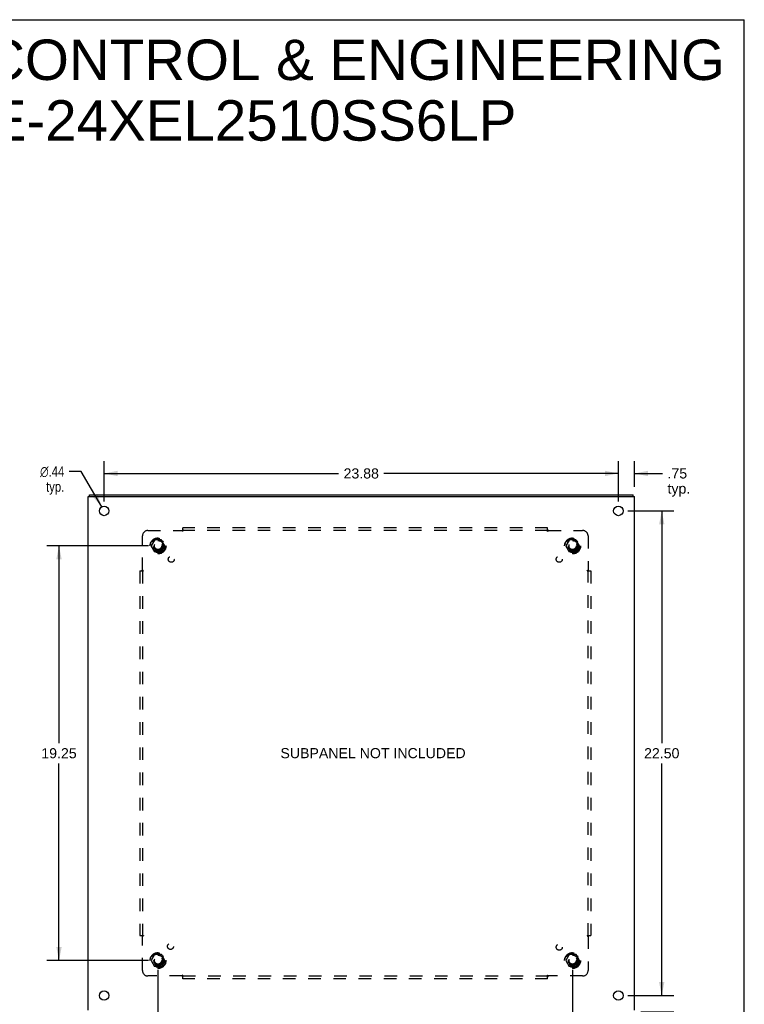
# Model space of a CAD drawing. Header units: inches. Extents: x 0 to 106, y 0 to 69.
# Tile 8 of 8: x 73 to 106, y 23 to 69. Entities that reach past the tile are written whole.
import ezdxf

# ---------------------------------------------------------------- set-up
doc = ezdxf.new("R2010")
doc.units = ezdxf.units.IN
doc.header["$LTSCALE"] = 5.853377
doc.header["$MEASUREMENT"] = 0
doc.linetypes.add('HIDDEN', pattern=[0.2, 0.1, -0.1])
doc.layers.get('0').update_dxf_attribs({"linetype": 'CONTINUOUS'})
for name, color, linetype in [('DEFAULT_2', 8, 'HIDDEN'), ('DIMENSIONS', 7, 'CONTINUOUS'), ('SUBPANEL', 7, 'CONTINUOUS')]:
    doc.layers.add(name, color=color, linetype=linetype)
doc.styles.get("Standard").update_dxf_attribs({"font": 'arial.ttf'})
doc.styles.add('TEXTSTYLE_1', font='gdt', dxfattribs={"width": 0.8})
doc.dimstyles.new('DIMSTYLE_1', dxfattribs={"dimtxt": 0.469522, "dimasz": 0.62603, "dimexe": 0.09, "dimexo": 0.07, "dimgap": 0.0375, "dimtad": 0, "dimtih": 1, "dimtoh": 1, "dimzin": 4, "dimdsep": 46, "dimtxsty": 'Standard', "dimblk": '_FILLED', "dimblk1": '_FILLED', "dimblk2": '_FILLED', "dimcen": 0.09, "dimadec": 3, "dimazin": 1, "dimtfac": 1, "dimtdec": 3, "dimtofl": 0, "dimtmove": 0, "dimatfit": 3, "dimldrblk": '_FILLED', "dimfxl": 0, "dimtolj": 1, "dimtzin": 4, "dimarcsym": 0})
doc.dimstyles.new('DIMSTYLE_2', dxfattribs={"dimtxt": 0.469522, "dimasz": 0.62603, "dimexe": 0.09, "dimexo": 0.07, "dimgap": 0.09, "dimtad": 0, "dimtih": 1, "dimtoh": 1, "dimzin": 4, "dimdsep": 46, "dimtxsty": 'Standard', "dimblk": '_FILLED', "dimblk1": '_FILLED', "dimblk2": '_FILLED', "dimcen": 0.09, "dimadec": 3, "dimazin": 1, "dimtfac": 1, "dimtdec": 3, "dimtofl": 0, "dimtmove": 0, "dimatfit": 1, "dimldrblk": '_FILLED', "dimfxl": 0, "dimtolj": 1, "dimtzin": 4, "dimarcsym": 0})

# ---------------------------------------------------------------- blocks, each defined once
blk = doc.blocks.new('_FILLED')
at = {"color": 0, "linetype": 'ByBlock'}
blk.add_solid([(0, 0), (-1, 0.2), (-1, -0.2)], dxfattribs=at)
blk = doc.blocks.new('*D2')
at = {"layer": 'DIMENSIONS', "color": 2, "linetype": 'Continuous'}
for p, q in [((76.701, 46.491), (76.701, 48.358)), ((100.576, 46.491), (100.576, 48.358)), ((76.701, 47.794), (87.583, 47.794)), ((100.576, 47.794), (89.693, 47.794))]:
    blk.add_line(p, q, dxfattribs=at)
at = {"layer": 'DIMENSIONS', "color": 2, "linetype": 'Continuous', "xscale": 0.626029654, "yscale": 0.626029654, "zscale": 0.626029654, "rotation": 180}
blk.add_blockref('_FILLED', (76.701, 47.794), dxfattribs=at)
at = {"layer": 'DIMENSIONS', "color": 2, "linetype": 'Continuous', "xscale": 0.626029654, "yscale": 0.626029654, "zscale": 0.626029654}
blk.add_blockref('_FILLED', (100.576, 47.794), dxfattribs=at)
at = {"layer": 'DIMENSIONS', "color": 2, "linetype": 'Continuous', "insert": (88.638, 48.029), "char_height": 0.4695, "width": 1.64071, "attachment_point": 2, "line_spacing_factor": 0.9}
blk.add_mtext('23.88', dxfattribs=at)
blk = doc.blocks.new('*D3')
at = {"layer": 'DIMENSIONS', "color": 2, "linetype": 'Continuous'}
for p, q in [((101.014, 46.052), (103.155, 46.052)), ((102.592, 46.052), (102.592, 35.272)), ((102.592, 23.552), (102.592, 34.333)), ((101.014, 23.552), (103.155, 23.552))]:
    blk.add_line(p, q, dxfattribs=at)
at = {"layer": 'DIMENSIONS', "color": 2, "linetype": 'Continuous', "xscale": 0.626029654, "yscale": 0.626029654, "zscale": 0.626029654}
for p, rotation in [((102.592, 46.052), 90), ((102.592, 23.552), 270)]:
    blk.add_blockref('_FILLED', p, dxfattribs=dict(at, rotation=rotation))
at = {"layer": 'DIMENSIONS', "color": 2, "linetype": 'Continuous', "insert": (102.592, 35.037), "char_height": 0.4695, "width": 1.64071, "attachment_point": 2, "line_spacing_factor": 0.9}
blk.add_mtext('22.50', dxfattribs=at)
blk = doc.blocks.new('*D9')
at = {"layer": 'DIMENSIONS', "color": 2, "linetype": 'Continuous'}
for p, q in [((102.592, 23.552), (102.592, 24.804)), ((101.014, 23.552), (103.155, 23.552)), ((101.621, 22.802), (103.155, 22.802)), ((102.592, 22.802), (102.592, 21.326)), ((102.592, 21.326), (102.044, 21.326))]:
    blk.add_line(p, q, dxfattribs=at)
at = {"layer": 'DIMENSIONS', "color": 2, "linetype": 'Continuous', "xscale": 0.626029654, "yscale": 0.626029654, "zscale": 0.626029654}
for p, rotation in [((102.592, 23.552), 270), ((102.592, 22.802), 90)]:
    blk.add_blockref('_FILLED', p, dxfattribs=dict(at, rotation=rotation))
at = {"layer": 'DIMENSIONS', "color": 2, "linetype": 'Continuous', "insert": (101.809, 21.561), "char_height": 0.4695, "width": 1.05599, "attachment_point": 3, "line_spacing_factor": 0.9}
blk.add_mtext('.75\\Ptyp.', dxfattribs=at)
blk = doc.blocks.new('*D11')
at = {"layer": 'DIMENSIONS', "color": 2, "linetype": 'Continuous'}
for p, q in [((100.576, 46.491), (100.576, 48.358)), ((101.326, 47.166), (101.326, 48.358)), ((100.576, 47.794), (99.324, 47.794)), ((101.326, 47.794), (102.624, 47.794))]:
    blk.add_line(p, q, dxfattribs=at)
at = {"layer": 'DIMENSIONS', "color": 2, "linetype": 'Continuous', "xscale": 0.626029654, "yscale": 0.626029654, "zscale": 0.626029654}
blk.add_blockref('_FILLED', (100.576, 47.794), dxfattribs=at)
at = {"layer": 'DIMENSIONS', "color": 2, "linetype": 'Continuous', "xscale": 0.626029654, "yscale": 0.626029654, "zscale": 0.626029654, "rotation": 180}
blk.add_blockref('_FILLED', (101.326, 47.794), dxfattribs=at)
at = {"layer": 'DIMENSIONS', "color": 2, "linetype": 'Continuous', "insert": (102.859, 48.029), "char_height": 0.4695, "width": 1.05599, "attachment_point": 1, "line_spacing_factor": 0.9}
blk.add_mtext('.75\\Ptyp.', dxfattribs=at)
blk = doc.blocks.new('*D12')
at = {"layer": 'DIMENSIONS', "color": 2, "linetype": 'Continuous'}
for p, q in [((75.631, 47.882), (75.083, 47.882)), ((76.59, 46.241), (75.631, 47.882))]:
    blk.add_line(p, q, dxfattribs=at)
at = {"layer": 'DIMENSIONS', "color": 2, "linetype": 'Continuous', "xscale": 0.626029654, "yscale": 0.626029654, "zscale": 0.626029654, "rotation": 300.3120081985}
blk.add_blockref('_FILLED', (76.59, 46.241), dxfattribs=at)
at = {"layer": 'DIMENSIONS', "color": 2, "linetype": 'Continuous', "insert": (74.848, 48.117), "char_height": 0.46952, "width": 1.53715, "attachment_point": 3, "line_spacing_factor": 0.9, "style": 'TEXTSTYLE_1'}
blk.add_mtext('{\\fgdt;n}\\fArial;.44\\Ptyp.', dxfattribs=at)
blk = doc.blocks.new('*D13')
at = {"layer": 'DIMENSIONS', "color": 2, "linetype": 'Continuous'}
for p, q in [((78.762, 44.427), (74.04, 44.427)), ((74.604, 44.427), (74.604, 35.272)), ((74.604, 25.177), (74.604, 34.333)), ((78.762, 25.177), (74.04, 25.177))]:
    blk.add_line(p, q, dxfattribs=at)
at = {"layer": 'DIMENSIONS', "color": 2, "linetype": 'Continuous', "xscale": 0.626029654, "yscale": 0.626029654, "zscale": 0.626029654}
for p, rotation in [((74.604, 44.427), 90), ((74.604, 25.177), 270)]:
    blk.add_blockref('_FILLED', p, dxfattribs=dict(at, rotation=rotation))
at = {"layer": 'DIMENSIONS', "color": 2, "linetype": 'Continuous', "insert": (74.604, 35.037), "char_height": 0.4695, "width": 1.64071, "attachment_point": 2, "line_spacing_factor": 0.9}
blk.add_mtext('19.25', dxfattribs=at)
blk = doc.blocks.new('*D14')
at = {"layer": 'DIMENSIONS', "color": 2, "linetype": 'Continuous'}
for p, q in [((79.201, 24.739), (79.201, 21.373)), ((98.451, 24.739), (98.451, 21.373)), ((79.201, 21.936), (87.71, 21.936)), ((98.451, 21.936), (89.821, 21.936))]:
    blk.add_line(p, q, dxfattribs=at)
at = {"layer": 'DIMENSIONS', "color": 2, "linetype": 'Continuous', "xscale": 0.626029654, "yscale": 0.626029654, "zscale": 0.626029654, "rotation": 180}
blk.add_blockref('_FILLED', (79.201, 21.936), dxfattribs=at)
at = {"layer": 'DIMENSIONS', "color": 2, "linetype": 'Continuous', "xscale": 0.626029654, "yscale": 0.626029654, "zscale": 0.626029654}
blk.add_blockref('_FILLED', (98.451, 21.936), dxfattribs=at)
at = {"layer": 'DIMENSIONS', "color": 2, "linetype": 'Continuous', "insert": (88.766, 22.171), "char_height": 0.4695, "width": 1.64071, "attachment_point": 2, "line_spacing_factor": 0.9}
blk.add_mtext('19.25', dxfattribs=at)

msp = doc.modelspace()

# ---------------------------------------------------------------- linework, layer by layer
at = {"color": 7, "linetype": 'Continuous'}
for p, q in [((0, 68.863), (106.425, 68.863)), ((106.425, 0), (106.425, 68.863)), ((76.014, 46.727), (76.014, 46.802)), ((101.263, 46.727), (101.263, 46.802))]:
    msp.add_line(p, q, dxfattribs=at)
at = {"color": 3, "linetype": 'Continuous'}
for p, q in [((75.951, 22.877), (75.951, 46.727)), ((75.951, 46.727), (101.326, 46.727)), ((76.014, 46.802), (101.263, 46.802)), ((101.326, 22.877), (101.326, 46.727))]:
    msp.add_line(p, q, dxfattribs=at)
for centre in [(76.701, 46.052), (100.576, 46.052), (76.701, 23.552), (100.576, 23.552)]:
    msp.add_circle(centre, 0.219, dxfattribs=at)
at = {"layer": 'DEFAULT_2', "color": 8, "linetype": 'HIDDEN'}
for p, q in [((79.037, 44.7), (78.883, 44.432)), ((78.883, 44.422), (79.037, 44.155)), ((79.355, 44.705), (79.046, 44.705)), ((79.518, 44.432), (79.364, 44.7)), ((79.364, 44.155), (79.518, 44.422)), ((98.287, 44.7), (98.133, 44.432)), ((98.133, 44.422), (98.287, 44.155)), ((98.605, 44.705), (98.296, 44.705)), ((98.768, 44.432), (98.614, 44.7)), ((98.614, 44.155), (98.768, 44.422)), ((79.355, 44.15), (79.046, 44.15)), ((98.605, 44.15), (98.296, 44.15)), ((79.037, 25.45), (78.883, 25.182)), ((78.883, 25.172), (79.037, 24.905)), ((79.355, 25.455), (79.046, 25.455)), ((79.518, 25.182), (79.364, 25.45)), ((79.364, 24.905), (79.518, 25.172)), ((98.287, 25.45), (98.133, 25.182)), ((98.133, 25.172), (98.287, 24.905)), ((98.605, 25.455), (98.296, 25.455)), ((98.768, 25.182), (98.614, 25.45)), ((98.614, 24.905), (98.768, 25.172)), ((79.355, 24.9), (79.046, 24.9)), ((98.605, 24.9), (98.296, 24.9))]:
    msp.add_line(p, q, dxfattribs=at)
for centre, radius in [((79.201, 44.427), 0.372), ((79.201, 44.427), 0.356), ((79.201, 44.427), 0.312), ((79.201, 44.427), 0.204), ((79.201, 44.427), 0.188), ((79.201, 44.427), 0.183), ((79.201, 44.427), 0.165), ((98.451, 44.427), 0.372), ((98.451, 44.427), 0.356), ((98.451, 44.427), 0.312), ((98.451, 44.427), 0.204), ((98.451, 44.427), 0.188), ((98.451, 44.427), 0.183), ((98.451, 44.427), 0.165), ((79.201, 25.177), 0.372), ((79.201, 25.177), 0.356), ((79.201, 25.177), 0.312), ((79.201, 25.177), 0.204), ((79.201, 25.177), 0.188), ((79.201, 25.177), 0.183), ((79.201, 25.177), 0.165), ((98.451, 25.177), 0.372), ((98.451, 25.177), 0.356), ((98.451, 25.177), 0.312), ((98.451, 25.177), 0.204), ((98.451, 25.177), 0.188), ((98.451, 25.177), 0.183), ((98.451, 25.177), 0.165)]:
    msp.add_circle(centre, radius, dxfattribs=at)
for centre, start, end in [((78.892, 44.427), 150.0127, 209.9883), ((79.046, 44.695), 90.0124, 149.9892), ((79.355, 44.695), 30.012, 89.9887), ((79.509, 44.427), 330.0127, 29.9883), ((98.142, 44.427), 150.0127, 209.9883), ((98.296, 44.695), 90.0124, 149.9892), ((98.605, 44.695), 30.012, 89.9887), ((98.759, 44.427), 330.0127, 29.9883), ((79.046, 44.16), 210.012, 269.9887), ((79.355, 44.16), 270.0124, 329.9892), ((98.296, 44.16), 210.012, 269.9887), ((98.605, 44.16), 270.0124, 329.9892), ((78.892, 25.177), 150.0127, 209.9883), ((79.046, 25.445), 90.0124, 149.9892), ((79.355, 25.445), 30.012, 89.9887), ((79.509, 25.177), 330.0127, 29.9883), ((98.142, 25.177), 150.0127, 209.9883), ((98.296, 25.445), 90.0124, 149.9892), ((98.605, 25.445), 30.012, 89.9887), ((98.759, 25.177), 330.0127, 29.9883), ((79.046, 24.91), 210.012, 269.9887), ((79.355, 24.91), 270.0124, 329.9892), ((98.296, 24.91), 210.012, 269.9887), ((98.605, 24.91), 270.0124, 329.9892)]:
    msp.add_arc(centre, 0.01, start, end, dxfattribs=at)
at = {"layer": 'SUBPANEL', "color": 8, "linetype": 'HIDDEN'}
for p, q in [((80.357, 45.105), (80.357, 45.271)), ((97.294, 45.271), (80.357, 45.271)), ((97.294, 45.105), (97.294, 45.271)), ((78.482, 43.307), (78.482, 44.896)), ((78.732, 45.146), (80.321, 45.146)), ((80.334, 45.127), (80.331, 45.133)), ((97.294, 45.146), (80.357, 45.146)), ((97.328, 45.148), (97.33, 45.146)), ((97.33, 45.146), (98.919, 45.146)), ((99.169, 44.896), (99.169, 43.307)), ((78.357, 43.271), (78.357, 26.334)), ((78.357, 43.271), (78.523, 43.271)), ((78.48, 43.304), (78.482, 43.307)), ((78.482, 43.271), (78.482, 26.334)), ((99.128, 43.271), (99.294, 43.271)), ((99.151, 43.294), (99.156, 43.297)), ((99.169, 26.334), (99.169, 43.271)), ((99.294, 43.271), (99.294, 26.334)), ((78.357, 26.334), (78.523, 26.334)), ((78.482, 24.709), (78.482, 26.298)), ((78.501, 26.311), (78.495, 26.308)), ((99.128, 26.334), (99.294, 26.334)), ((99.172, 26.3), (99.169, 26.298)), ((99.169, 26.298), (99.169, 24.709)), ((80.321, 24.459), (78.732, 24.459)), ((80.324, 24.456), (80.321, 24.459)), ((80.357, 24.334), (80.357, 24.5)), ((80.357, 24.459), (97.294, 24.459)), ((97.294, 24.334), (80.357, 24.334)), ((97.294, 24.334), (97.294, 24.5)), ((97.317, 24.477), (97.32, 24.472)), ((98.919, 24.459), (97.33, 24.459))]:
    msp.add_line(p, q, dxfattribs=at)
for points in [[(80.333, 45.158), (80.331, 45.156), (80.329, 45.154), (80.328, 45.153), (80.326, 45.151), (80.325, 45.15), (80.324, 45.148), (80.321, 45.146)], [(80.331, 45.133), (80.329, 45.135), (80.328, 45.137), (80.327, 45.139), (80.326, 45.141), (80.325, 45.142), (80.324, 45.144), (80.322, 45.145), (80.321, 45.146)], [(80.34, 45.165), (80.336, 45.161), (80.333, 45.158)], [(80.357, 45.105), (80.355, 45.106), (80.354, 45.106), (80.353, 45.107), (80.352, 45.108), (80.35, 45.108), (80.349, 45.109), (80.348, 45.11), (80.347, 45.111), (80.345, 45.112), (80.344, 45.113), (80.343, 45.115), (80.342, 45.116), (80.341, 45.117), (80.34, 45.119), (80.339, 45.12), (80.337, 45.122), (80.336, 45.124), (80.335, 45.126), (80.334, 45.127)], [(80.357, 45.185), (80.356, 45.183), (80.354, 45.181), (80.353, 45.18), (80.352, 45.178), (80.35, 45.176), (80.349, 45.175), (80.348, 45.173), (80.346, 45.172), (80.345, 45.17), (80.344, 45.169), (80.342, 45.168), (80.341, 45.166), (80.34, 45.165)], [(97.294, 45.185), (97.296, 45.183), (97.297, 45.181), (97.298, 45.18), (97.299, 45.178), (97.301, 45.176), (97.302, 45.175), (97.303, 45.173), (97.305, 45.172), (97.306, 45.17), (97.307, 45.169), (97.309, 45.168), (97.31, 45.166), (97.311, 45.165), (97.317, 45.159)], [(97.294, 45.105), (97.296, 45.106), (97.297, 45.106), (97.298, 45.107), (97.3, 45.108), (97.301, 45.108), (97.302, 45.109), (97.303, 45.11), (97.304, 45.111), (97.306, 45.112), (97.307, 45.113), (97.308, 45.115), (97.309, 45.116), (97.31, 45.117), (97.312, 45.119), (97.313, 45.12), (97.314, 45.122), (97.315, 45.124), (97.316, 45.126), (97.317, 45.127), (97.319, 45.131)], [(97.317, 45.159), (97.319, 45.158), (97.32, 45.156), (97.322, 45.154), (97.323, 45.153), (97.325, 45.151), (97.326, 45.15), (97.328, 45.148)], [(97.319, 45.131), (97.32, 45.133), (97.322, 45.135), (97.323, 45.137), (97.324, 45.139), (97.325, 45.141), (97.326, 45.142), (97.328, 45.144), (97.329, 45.145), (97.33, 45.146)], [(78.443, 43.271), (78.445, 43.272), (78.447, 43.274), (78.448, 43.275), (78.45, 43.276), (78.452, 43.278), (78.453, 43.279), (78.455, 43.28), (78.456, 43.282), (78.458, 43.283), (78.459, 43.284), (78.46, 43.286), (78.462, 43.287), (78.463, 43.288), (78.469, 43.294)], [(78.469, 43.294), (78.47, 43.295), (78.472, 43.297), (78.474, 43.299), (78.475, 43.3), (78.477, 43.302), (78.478, 43.303), (78.48, 43.304)], [(78.497, 43.296), (78.495, 43.297), (78.493, 43.299), (78.491, 43.3), (78.489, 43.301), (78.487, 43.302), (78.486, 43.303), (78.484, 43.304), (78.483, 43.306), (78.482, 43.307)], [(78.523, 43.271), (78.522, 43.273), (78.522, 43.274), (78.521, 43.275), (78.52, 43.276), (78.52, 43.278), (78.519, 43.279), (78.518, 43.28), (78.517, 43.281), (78.516, 43.283), (78.515, 43.284), (78.513, 43.285), (78.512, 43.286), (78.511, 43.287), (78.509, 43.288), (78.508, 43.289), (78.506, 43.291), (78.504, 43.292), (78.502, 43.293), (78.501, 43.294), (78.497, 43.296)], [(99.128, 43.271), (99.129, 43.273), (99.13, 43.274), (99.13, 43.275), (99.131, 43.276), (99.132, 43.278), (99.132, 43.279), (99.133, 43.28), (99.134, 43.281), (99.135, 43.283), (99.136, 43.284), (99.138, 43.285), (99.139, 43.286), (99.141, 43.287), (99.142, 43.288), (99.144, 43.289), (99.145, 43.291), (99.147, 43.292), (99.149, 43.293), (99.151, 43.294)], [(99.156, 43.297), (99.158, 43.299), (99.16, 43.3), (99.162, 43.301), (99.164, 43.302), (99.165, 43.303), (99.167, 43.304), (99.168, 43.306), (99.169, 43.307)], [(99.181, 43.295), (99.179, 43.297), (99.178, 43.299), (99.176, 43.3), (99.174, 43.302), (99.173, 43.303), (99.172, 43.304), (99.169, 43.307)], [(99.188, 43.288), (99.184, 43.292), (99.181, 43.295)], [(99.208, 43.271), (99.206, 43.272), (99.204, 43.274), (99.203, 43.275), (99.201, 43.276), (99.199, 43.278), (99.198, 43.279), (99.196, 43.28), (99.195, 43.282), (99.193, 43.283), (99.192, 43.284), (99.191, 43.286), (99.189, 43.287), (99.188, 43.288)], [(78.443, 26.334), (78.445, 26.332), (78.447, 26.331), (78.448, 26.33), (78.45, 26.329), (78.452, 26.327), (78.453, 26.326), (78.455, 26.325), (78.456, 26.323), (78.458, 26.322), (78.459, 26.321), (78.46, 26.319), (78.462, 26.318), (78.463, 26.317)], [(78.463, 26.317), (78.467, 26.313), (78.47, 26.309)], [(78.47, 26.309), (78.472, 26.308), (78.474, 26.306), (78.475, 26.305), (78.477, 26.303), (78.478, 26.302), (78.48, 26.3), (78.482, 26.298)], [(78.495, 26.308), (78.493, 26.306), (78.491, 26.305), (78.489, 26.304), (78.487, 26.303), (78.486, 26.302), (78.484, 26.3), (78.483, 26.299), (78.482, 26.298)], [(78.523, 26.334), (78.522, 26.332), (78.522, 26.331), (78.521, 26.33), (78.52, 26.328), (78.52, 26.327), (78.519, 26.326), (78.518, 26.325), (78.517, 26.324), (78.516, 26.322), (78.515, 26.321), (78.513, 26.32), (78.512, 26.319), (78.511, 26.318), (78.509, 26.316), (78.508, 26.315), (78.506, 26.314), (78.504, 26.313), (78.502, 26.312), (78.501, 26.311)], [(99.128, 26.334), (99.129, 26.332), (99.13, 26.331), (99.13, 26.33), (99.131, 26.328), (99.132, 26.327), (99.132, 26.326), (99.133, 26.325), (99.134, 26.324), (99.135, 26.322), (99.136, 26.321), (99.138, 26.32), (99.139, 26.319), (99.141, 26.318), (99.142, 26.316), (99.144, 26.315), (99.145, 26.314), (99.147, 26.313), (99.149, 26.312), (99.151, 26.311), (99.154, 26.309)], [(99.154, 26.309), (99.156, 26.308), (99.158, 26.306), (99.16, 26.305), (99.162, 26.304), (99.164, 26.303), (99.165, 26.302), (99.167, 26.3), (99.168, 26.299), (99.169, 26.298)], [(99.182, 26.311), (99.181, 26.309), (99.179, 26.308), (99.178, 26.306), (99.176, 26.305), (99.174, 26.303), (99.173, 26.302), (99.172, 26.3)], [(99.208, 26.334), (99.206, 26.332), (99.204, 26.331), (99.203, 26.33), (99.201, 26.329), (99.199, 26.327), (99.198, 26.326), (99.196, 26.325), (99.195, 26.323), (99.193, 26.322), (99.192, 26.321), (99.191, 26.319), (99.189, 26.318), (99.188, 26.317), (99.182, 26.311)], [(80.332, 24.474), (80.331, 24.472), (80.329, 24.47), (80.328, 24.468), (80.327, 24.466), (80.326, 24.464), (80.325, 24.463), (80.324, 24.461), (80.322, 24.46), (80.321, 24.459)], [(80.334, 24.446), (80.333, 24.447), (80.331, 24.449), (80.329, 24.45), (80.328, 24.452), (80.326, 24.454), (80.325, 24.455), (80.324, 24.456)], [(80.357, 24.5), (80.355, 24.499), (80.354, 24.498), (80.353, 24.498), (80.352, 24.497), (80.35, 24.496), (80.349, 24.496), (80.348, 24.495), (80.347, 24.494), (80.345, 24.493), (80.344, 24.492), (80.343, 24.49), (80.342, 24.489), (80.341, 24.487), (80.34, 24.486), (80.339, 24.484), (80.337, 24.483), (80.336, 24.481), (80.335, 24.479), (80.334, 24.477), (80.332, 24.474)], [(80.357, 24.42), (80.356, 24.422), (80.354, 24.424), (80.353, 24.425), (80.352, 24.427), (80.35, 24.429), (80.349, 24.43), (80.348, 24.432), (80.346, 24.433), (80.345, 24.435), (80.344, 24.436), (80.342, 24.437), (80.341, 24.439), (80.34, 24.44), (80.334, 24.446)], [(97.294, 24.5), (97.296, 24.499), (97.297, 24.498), (97.298, 24.498), (97.3, 24.497), (97.301, 24.496), (97.302, 24.496), (97.303, 24.495), (97.304, 24.494), (97.306, 24.493), (97.307, 24.492), (97.308, 24.49), (97.309, 24.489), (97.31, 24.487), (97.312, 24.486), (97.313, 24.484), (97.314, 24.483), (97.315, 24.481), (97.316, 24.479), (97.317, 24.477)], [(97.294, 24.42), (97.296, 24.422), (97.297, 24.424), (97.298, 24.425), (97.299, 24.427), (97.301, 24.429), (97.302, 24.43), (97.303, 24.432), (97.305, 24.433), (97.306, 24.435), (97.307, 24.436), (97.309, 24.437), (97.31, 24.439), (97.311, 24.44)], [(97.311, 24.44), (97.315, 24.444), (97.319, 24.447)], [(97.319, 24.447), (97.32, 24.449), (97.322, 24.45), (97.323, 24.452), (97.325, 24.454), (97.326, 24.455), (97.328, 24.456), (97.33, 24.459)], [(97.32, 24.472), (97.322, 24.47), (97.323, 24.468), (97.324, 24.466), (97.325, 24.464), (97.326, 24.463), (97.328, 24.461), (97.329, 24.46), (97.33, 24.459)]]:
    msp.add_lwpolyline(points, dxfattribs=at)
for centre, radius in [((79.201, 44.427), 0.25), ((98.451, 44.427), 0.25), ((79.819, 43.809), 0.141), ((97.832, 43.809), 0.141), ((79.781, 25.833), 0.141), ((97.832, 25.796), 0.141), ((79.201, 25.177), 0.25), ((98.451, 25.177), 0.25)]:
    msp.add_circle(centre, radius, dxfattribs=at)
for centre, start, end in [((78.732, 44.896), 90, 180), ((98.919, 44.896), 0, 90), ((78.732, 24.709), 180, 270), ((98.919, 24.709), 270, 360)]:
    msp.add_arc(centre, 0.25, start, end, dxfattribs=at)

# ---------------------------------------------------------------- texts
at = {"layer": 'DIMENSIONS', "color": 2, "linetype": 'Continuous', "attachment_point": 2, "line_spacing_factor": 0.9}
for s, insert, char_height, width in [('SAGINAW CONTROL & ENGINEERING\\PSCE-24XEL2510SS6LP', (81.77, 67.941), 1.87809, 47.43396), ('SUBPANEL NOT INCLUDED', (89.186, 35.041), 0.46952, 8.5858)]:
    msp.add_mtext(s, dxfattribs=dict(at, insert=insert, char_height=char_height, width=width))

# ---------------------------------------------------------------- dimensions: what is measured, and where the dimension line sits
at = {"layer": 'DIMENSIONS', "color": 2, "linetype": 'Continuous'}
dim = msp.add_diameter_dim_2p(p1=(76.59, 46.241), p2=(76.811, 45.864), text='%%c<>\\Ptyp.', dimstyle='DIMSTYLE_2', override={"dimpost": '<>'}, dxfattribs=at)
dim.commit()
dim.dimension.update_dxf_attribs({"geometry": '*D12', "text_midpoint": (74.08, 47.53), "dimtype": 163})
for base, p1, p2, picture, middle in [((100.575566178, 47.794143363), (76.700566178, 46.420656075), (100.575566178, 46.420656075), '*D2', (88.630961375, 47.791526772)), ((98.451, 21.936), (79.201, 24.809), (98.451, 24.809), '*D14', (88.787, 21.934))]:
    dim = msp.add_linear_dim(base=base, p1=p1, p2=p2, dimstyle='DIMSTYLE_1', dxfattribs=at)
    dim.commit()
    dim.dimension.update_dxf_attribs({"geometry": picture, "text_midpoint": middle, "dimtype": 160})
for base, p1, p2, angle, picture, middle in [((100.576, 47.794), (101.326, 47.096), (100.576, 46.421), 180, '*D11', (103.387, 47.442)), ((102.592, 23.552), (101.551, 22.802), (100.944, 23.552), 90, '*D9', (101.281, 20.974))]:
    dim = msp.add_linear_dim(base=base, p1=p1, p2=p2, angle=angle, text='<>\\Ptyp.', dimstyle='DIMSTYLE_1', dxfattribs=at)
    dim.commit()
    dim.dimension.update_dxf_attribs({"geometry": picture, "text_midpoint": middle, "dimtype": 160})
for base, p1, p2, angle, picture, middle in [((102.592, 46.052), (100.944, 23.552), (100.944, 46.052), 90, '*D3', (102.586, 34.8)), ((74.604, 25.177), (78.832, 44.427), (78.832, 25.177), 270, '*D13', (74.625, 34.8))]:
    dim = msp.add_linear_dim(base=base, p1=p1, p2=p2, angle=angle, dimstyle='DIMSTYLE_1', dxfattribs=at)
    dim.commit()
    dim.dimension.update_dxf_attribs({"geometry": picture, "text_midpoint": middle, "dimtype": 160})

doc.saveas('drawing.dxf')
